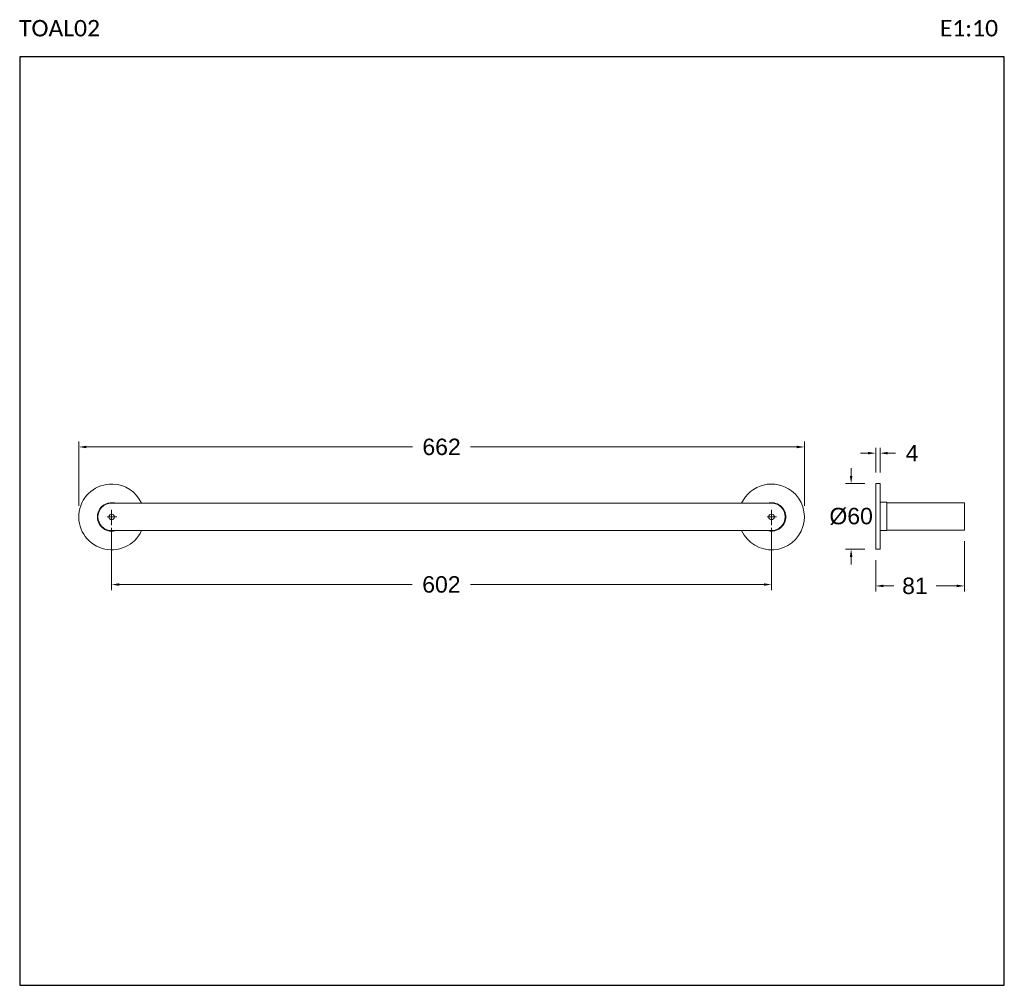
# Model space of a CAD drawing. Header units: millimetres. Extents: x 3546 to 3635.9, y 1553.7 to 1641.8.
import ezdxf

# ---------------------------------------------------------------- set-up
doc = ezdxf.new("R2010")
doc.units = ezdxf.units.MM
doc.layers.add('cotas', color=253, linetype='Continuous', lineweight=5)
doc.layers.add('cuerpo', color=7, linetype='Continuous', lineweight=5)
doc.styles.add('ARIAL', font='arial.ttf')
doc.styles.add('RS (E1.10)', font='calibril.ttf', dxfattribs={"height": 1.5})
doc.dimstyles.new('RS (E1.10)', dxfattribs={"dimtxt": 1.5, "dimasz": 0.7, "dimexe": 0.5, "dimexo": 1, "dimgap": 1, "dimtad": 0, "dimtih": 1, "dimtoh": 1, "dimdec": 0, "dimlfac": 10, "dimtxsty": 'ARIAL', "dimcen": 0, "dimclrd": 256, "dimclre": 256, "dimclrt": 256, "dimadec": 0, "dimazin": 0, "dimtfac": 1, "dimtdec": 0, "dimtofl": 0, "dimtmove": 0, "dimatfit": 3, "dimfxl": 1, "dimlwd": -1, "dimlwe": -1, "dimarcsym": 0})

# ---------------------------------------------------------------- blocks, each defined once
blk = doc.blocks.new('*D30')
at = {"layer": 'cotas', "transparency": 16777216}
for p, q in [((3551.429, 1597.412), (3551.429, 1603.297)), ((3552.129, 1602.797), (3581.875, 1602.797)), ((3616.929, 1602.797), (3587.182, 1602.797)), ((3617.629, 1597.412), (3617.629, 1603.297))]:
    blk.add_line(p, q, dxfattribs=at)
for points in [[(3552.129, 1602.913), (3552.129, 1602.68), (3551.429, 1602.797)], [(3616.929, 1602.913), (3616.929, 1602.68), (3617.629, 1602.797)]]:
    blk.add_solid(points, dxfattribs=at)
at = {"layer": 'Defpoints', "color": 0, "transparency": 16777216}
for p in [(3617.629, 1602.797), (3551.429, 1596.412), (3617.629, 1596.412)]:
    blk.add_point(p, dxfattribs=at)
at = {"layer": 'cotas', "transparency": 16777216, "insert": (3584.529, 1602.797), "char_height": 1.5, "attachment_point": 5, "style": 'ARIAL'}
blk.add_mtext('662', dxfattribs=at)
blk = doc.blocks.new('*D31')
at = {"layer": 'cotas', "transparency": 16777216}
for p, q in [((3554.429, 1595.412), (3554.429, 1589.742)), ((3614.629, 1595.412), (3614.629, 1589.742)), ((3555.129, 1590.242), (3581.86, 1590.242)), ((3613.929, 1590.242), (3587.167, 1590.242))]:
    blk.add_line(p, q, dxfattribs=at)
for points in [[(3555.129, 1590.359), (3555.129, 1590.126), (3554.429, 1590.242)], [(3613.929, 1590.359), (3613.929, 1590.126), (3614.629, 1590.242)]]:
    blk.add_solid(points, dxfattribs=at)
at = {"layer": 'Defpoints', "color": 0, "transparency": 16777216}
for p in [(3554.429, 1596.412), (3614.629, 1596.412), (3614.629, 1590.242)]:
    blk.add_point(p, dxfattribs=at)
at = {"layer": 'cotas', "transparency": 16777216, "insert": (3584.513, 1590.242), "char_height": 1.5, "attachment_point": 5, "style": 'ARIAL'}
blk.add_mtext('602', dxfattribs=at)
blk = doc.blocks.new('*D32')
at = {"layer": 'cotas', "transparency": 16777216}
for p, q in [((3632.235, 1594.212), (3632.235, 1589.614)), ((3624.135, 1592.462), (3624.135, 1589.614)), ((3624.835, 1590.114), (3625.781, 1590.114)), ((3631.535, 1590.114), (3629.642, 1590.114))]:
    blk.add_line(p, q, dxfattribs=at)
for points in [[(3624.835, 1590.231), (3624.835, 1589.998), (3624.135, 1590.114)], [(3631.535, 1590.231), (3631.535, 1589.998), (3632.235, 1590.114)]]:
    blk.add_solid(points, dxfattribs=at)
at = {"layer": 'Defpoints', "color": 0, "transparency": 16777216}
for p in [(3632.235, 1595.212), (3624.135, 1593.462), (3632.235, 1590.114)]:
    blk.add_point(p, dxfattribs=at)
at = {"layer": 'cotas', "transparency": 16777216, "insert": (3627.711, 1590.114), "char_height": 1.5, "attachment_point": 5, "style": 'ARIAL'}
blk.add_mtext('81', dxfattribs=at)
blk = doc.blocks.new('*D33')
at = {"layer": 'cotas', "transparency": 16777216}
for p, q in [((3624.135, 1600.462), (3624.135, 1602.732)), ((3624.535, 1600.462), (3624.535, 1602.732)), ((3623.435, 1602.232), (3622.735, 1602.232)), ((3625.235, 1602.232), (3625.935, 1602.232))]:
    blk.add_line(p, q, dxfattribs=at)
for points in [[(3623.435, 1602.349), (3623.435, 1602.115), (3624.135, 1602.232)], [(3625.235, 1602.349), (3625.235, 1602.115), (3624.535, 1602.232)]]:
    blk.add_solid(points, dxfattribs=at)
at = {"layer": 'Defpoints', "color": 0, "transparency": 16777216}
for p in [(3624.535, 1602.232), (3624.135, 1599.462), (3624.535, 1599.462)]:
    blk.add_point(p, dxfattribs=at)
at = {"layer": 'cotas', "transparency": 16777216, "insert": (3627.453, 1602.232), "char_height": 1.5, "attachment_point": 5, "style": 'ARIAL'}
blk.add_mtext('4', dxfattribs=at)
blk = doc.blocks.new('*D34')
at = {"layer": 'cotas', "transparency": 16777216}
for p, q in [((3621.893, 1600.162), (3621.893, 1600.862)), ((3623.135, 1599.462), (3621.393, 1599.462)), ((3623.135, 1593.462), (3621.393, 1593.462)), ((3621.893, 1592.762), (3621.893, 1592.062))]:
    blk.add_line(p, q, dxfattribs=at)
for points in [[(3621.776, 1600.162), (3622.01, 1600.162), (3621.893, 1599.462)], [(3621.776, 1592.762), (3622.01, 1592.762), (3621.893, 1593.462)]]:
    blk.add_solid(points, dxfattribs=at)
at = {"layer": 'Defpoints', "color": 0, "transparency": 16777216}
for p in [(3624.135, 1599.462), (3621.893, 1593.462), (3624.135, 1593.462)]:
    blk.add_point(p, dxfattribs=at)
at = {"layer": 'cotas', "transparency": 16777216, "insert": (3621.893, 1596.462), "char_height": 1.5, "attachment_point": 5, "style": 'ARIAL'}
blk.add_mtext('%%C60', dxfattribs=at)

msp = doc.modelspace()

# ---------------------------------------------------------------- linework, layer by layer
at = {"color": 3}
msp.add_lwpolyline([(3635.866, 1638.4), (3546.06, 1638.4), (3546.06, 1553.665), (3635.866, 1553.665)], close=True, dxfattribs=at)
at = {"layer": 'cuerpo'}
for p, q in [((3624.535, 1599.462), (3624.135, 1599.462)), ((3624.135, 1593.462), (3624.135, 1599.462)), ((3624.535, 1593.462), (3624.535, 1599.462)), ((3614.629, 1597.662), (3554.429, 1597.662)), ((3625.135, 1597.762), (3624.535, 1597.762)), ((3625.135, 1595.162), (3625.135, 1597.762)), ((3632.235, 1597.712), (3625.135, 1597.712)), ((3631.885, 1597.712), (3631.485, 1597.712)), ((3632.235, 1597.712), (3632.235, 1595.212)), ((3554.026, 1596.412), (3554.892, 1596.412)), ((3554.429, 1597.074), (3554.429, 1595.657)), ((3614.226, 1596.412), (3615.092, 1596.412)), ((3614.629, 1597.074), (3614.629, 1595.657)), ((3554.189, 1595.185), (3554.209, 1595.165)), ((3554.339, 1595.165), (3554.209, 1595.165)), ((3554.429, 1595.162), (3614.629, 1595.162)), ((3614.849, 1595.165), (3614.719, 1595.165)), ((3614.849, 1595.165), (3614.869, 1595.185)), ((3624.535, 1595.162), (3625.135, 1595.162)), ((3625.135, 1595.212), (3625.935, 1595.212)), ((3626.335, 1595.215), (3625.935, 1595.215)), ((3626.336, 1595.212), (3632.235, 1595.212)), ((3631.885, 1595.212), (3631.485, 1595.212)), ((3624.135, 1593.462), (3624.535, 1593.462))]:
    msp.add_line(p, q, dxfattribs=at)
at = {"layer": 'cuerpo', "flags": 128}
msp.add_lwpolyline([(3554.471, 1597.711), (3554.684, 1597.686), (3554.786, 1597.662)], dxfattribs=at)
at = {"layer": 'cuerpo'}
for centre in [(3554.429, 1596.412), (3614.629, 1596.412)]:
    msp.add_circle(centre, 0.253, dxfattribs=at)
for centre, radius, start, end in [((3554.429, 1596.412), 3, 88.16299, 335.37568), ((3554.429, 1596.412), 3, 24.62432, 88.16299), ((3614.629, 1596.412), 3, 52.30046, 155.37568), ((3614.629, 1596.412), 3, 204.62432, 52.30046), ((3554.429, 1596.412), 1.3, 88.16299, 285.94237), ((3554.429, 1596.412), 1.25, 90, 270), ((3614.629, 1596.412), 1.3, 52.30046, 105.94237), ((3614.629, 1596.412), 1.3, 254.05763, 52.30046), ((3614.629, 1596.412), 1.25, 270, 90)]:
    msp.add_arc(centre, radius, start, end, dxfattribs=at)
for points, knots in [([(3625.935, 1595.212), (3625.935, 1595.212), (3625.934, 1595.212), (3625.947, 1595.214), (3625.954, 1595.215)], [0, 0, 0, 0, 0.463364, 1, 1, 1, 1]), ([(3626.315, 1595.215), (3626.318, 1595.214), (3626.333, 1595.212), (3626.34, 1595.211), (3626.336, 1595.212), (3626.336, 1595.212)], [0, 0, 0, 0, 0.219155, 0.97679, 1, 1, 1, 1])]:
    msp.add_open_spline(points, degree=3, knots=knots, dxfattribs=at)

# ---------------------------------------------------------------- texts
at = {"insert": (3545.977, 1641.767), "char_height": 1.5, "attachment_point": 1, "style": 'RS (E1.10)'}
msp.add_mtext_dynamic_manual_height_columns('TOAL02^I^I^I^I^I^I^I^I^I^I^I^I^IE1:10                                                                                     ', width=91.47462, gutter_width=1, heights=[3.46], dxfattribs=at)

# ---------------------------------------------------------------- dimensions: what is measured, and where the dimension line sits
at = {"layer": 'cotas'}
for base, p1, p2, picture, middle in [((3617.629, 1602.797), (3551.429, 1596.412), (3617.629, 1596.412), '*D30', (3584.529, 1602.797)), ((3624.535, 1602.232), (3624.135, 1599.462), (3624.535, 1599.462), '*D33', (3627.453, 1602.232))]:
    dim = msp.add_linear_dim(base=base, p1=p1, p2=p2, dimstyle='RS (E1.10)', dxfattribs=at)
    dim.commit()
    dim.dimension.update_dxf_attribs({"geometry": picture, "text_midpoint": middle})
dim = msp.add_linear_dim(base=(3621.893, 1593.462), p1=(3624.135, 1599.462), p2=(3624.135, 1593.462), angle=90, text='%%C<>', dimstyle='RS (E1.10)', dxfattribs=at)
dim.commit()
dim.dimension.update_dxf_attribs({"geometry": '*D34', "text_midpoint": (3621.893, 1596.462)})
for base, p1, p2, picture, middle in [((3614.629, 1590.242), (3554.429, 1596.412), (3614.629, 1596.412), '*D31', (3584.513, 1590.242)), ((3632.235, 1590.114), (3624.135, 1593.462), (3632.235, 1595.212), '*D32', (3627.711, 1590.114))]:
    dim = msp.add_linear_dim(base=base, p1=p1, p2=p2, dimstyle='RS (E1.10)', dxfattribs=at)
    dim.commit()
    dim.dimension.update_dxf_attribs({"geometry": picture, "text_midpoint": middle, "dimtype": 160})

doc.saveas('drawing.dxf')
